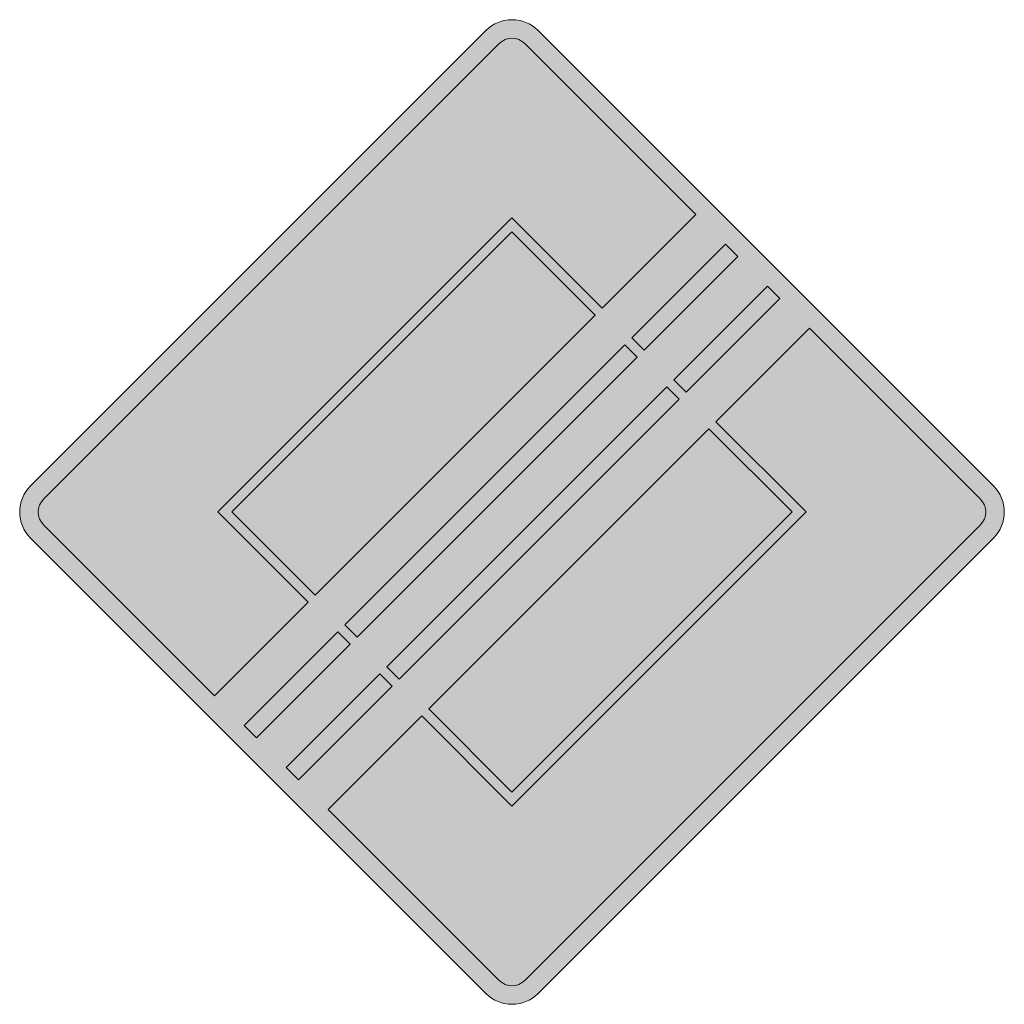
# Model space of a CAD drawing. Header units: metres. Extents: x -0.002 to 0.002, y -0.002 to 0.002.
import ezdxf

# ---------------------------------------------------------------- set-up
doc = ezdxf.new("R2010")
doc.units = ezdxf.units.M
doc.layers.add('VKZ_307-00_flf', color=2, linetype='Continuous', lineweight=0)
doc.layers.add('VKZ_307-00_sym', color=7, linetype='Continuous', lineweight=0)

msp = doc.modelspace()

# ---------------------------------------------------------------- hatches: boundary and pattern name
at = {"layer": 'VKZ_307-00_flf'}
h = msp.add_hatch(color=7, dxfattribs=at)
h.dxf.hatch_style = 1
h.paths.add_polyline_path([(0.0001067, -0.0019558, -0.414321), (-0.0001067, -0.0019558), (-0.0019557, -0.0001068, -0.414206), (-0.0019559, 0.0001066), (-0.0001067, 0.0019557, -0.414214), (0.0001066, 0.0019559), (0.0019557, 0.0001068, -0.414221), (0.0019559, -0.0001066)])
h.paths.add_polyline_path([(-0.0000533, -0.0019025), (-0.0007468, -0.001209), (-0.0003663, -0.0008286), (0, -0.0011948), (0.0011948, 0), (0.0008286, 0.0003663), (0.001209, 0.0007468), (0.0019024, 0.0000534, -0.414213), (0.0019025, -0.0000533), (0.0000533, -0.0019025, -0.414214)], flags=16)
h.paths.add_polyline_path([(0, -0.0011379), (-0.0003378, -0.0008001), (0.0008001, 0.0003378), (0.0011379, 0)], flags=16)
h.paths.add_polyline_path([(-0.0008677, -0.0010881), (-0.0009175, -0.0010384), (-0.000537, -0.0006579), (-0.0004872, -0.0007076)], flags=16)
h.paths.add_polyline_path([(-0.0004587, -0.0006792), (-0.0005085, -0.0006294), (0.0006294, 0.0005085), (0.0006792, 0.0004587)], flags=16)
h.paths.add_polyline_path([(-0.0010384, -0.0009175), (-0.0010881, -0.0008677), (-0.0007076, -0.0004872), (-0.0006579, -0.000537)], flags=16)
h.paths.add_polyline_path([(-0.0006294, -0.0005085), (-0.0006792, -0.0004587), (0.0004587, 0.0006792), (0.0005085, 0.0006294)], flags=16)
h.paths.add_polyline_path([(-0.001209, -0.0007468), (-0.0019024, -0.0000534, -0.414214), (-0.0019025, 0.0000533), (-0.0000533, 0.0019025, -0.414214), (0.0000533, 0.0019025), (0.0000533, 0.0019025), (0.0007468, 0.001209), (0.0003663, 0.0008286), (0, 0.0011948), (-0.0011948, 0), (-0.0008286, -0.0003663)], flags=16)
h.paths.add_polyline_path([(-0.0008001, -0.0003378), (-0.0011379, 0), (0, 0.0011379), (0.0003378, 0.0008001)], flags=16)
h.paths.add_polyline_path([(0.0007076, 0.0004872), (0.0006579, 0.000537), (0.0010384, 0.0009175), (0.0010881, 0.0008677)], flags=16)
h.paths.add_polyline_path([(0.000537, 0.0006579), (0.0004872, 0.0007076), (0.0008677, 0.0010881), (0.0009175, 0.0010384)], flags=16)
at = {"layer": 'VKZ_307-00_flf', "true_color": 0xffffff}
h = msp.add_hatch(color=7, dxfattribs=at)
h.dxf.hatch_style = 1
h.paths.add_polyline_path([(0, 0.0011948), (0.0003663, 0.0008286), (0.0007468, 0.001209), (0.0000533, 0.0019025, 0.414214), (-0.0000533, 0.0019025), (-0.0019025, 0.0000533, 0.414214), (-0.0019024, -0.0000534), (-0.001209, -0.0007468), (-0.0008286, -0.0003663), (-0.0011948, 0)])
h.paths.add_polyline_path([(0.0019025, -0.0000533, 0.414213), (0.0019024, 0.0000534), (0.001209, 0.0007468), (0.0008286, 0.0003663), (0.0011948, 0), (0, -0.0011948), (-0.0003663, -0.0008286), (-0.0007468, -0.001209), (-0.0000533, -0.0019025, 0.414214), (0.0000533, -0.0019025)])
h.paths.add_polyline_path([(0.0010881, 0.0008677), (0.0010384, 0.0009175), (0.0006579, 0.000537), (0.0007076, 0.0004872)])
h.paths.add_polyline_path([(0.0009175, 0.0010384), (0.0008677, 0.0010881), (0.0004872, 0.0007076), (0.000537, 0.0006579)])
h.paths.add_polyline_path([(-0.0004872, -0.0007076), (-0.000537, -0.0006579), (-0.0009175, -0.0010384), (-0.0008677, -0.0010881)])
h.paths.add_polyline_path([(-0.0006579, -0.000537), (-0.0007076, -0.0004872), (-0.0010881, -0.0008677), (-0.0010384, -0.0009175)])
at = {"layer": 'VKZ_307-00_flf'}
h = msp.add_hatch(color=256, dxfattribs=at)
h.dxf.hatch_style = 1
h.paths.add_polyline_path([(0.0011379, 0), (0.0008001, 0.0003378), (-0.0003378, -0.0008001), (0, -0.0011379)])
h.paths.add_polyline_path([(0.0006792, 0.0004587), (0.0006294, 0.0005085), (-0.0005085, -0.0006294), (-0.0004587, -0.0006792)])
h.paths.add_polyline_path([(0.0005085, 0.0006294), (0.0004587, 0.0006792), (-0.0006792, -0.0004587), (-0.0006294, -0.0005085)])
h.paths.add_polyline_path([(0.0003378, 0.0008001), (0, 0.0011379), (-0.0011379, 0), (-0.0008001, -0.0003378)])

# ---------------------------------------------------------------- linework, layer by layer
at = {"layer": 'VKZ_307-00_sym'}
for p, q in [((-0.0019558, 0.0001067), (-0.0001067, 0.0019558)), ((0.0001067, 0.0019558), (0.0019558, 0.0001067)), ((-0.0019025, 0.0000533), (-0.0000533, 0.0019025)), ((0.0019025, -0.0000533), (0.0000533, -0.0019025)), ((-0.0001067, -0.0019558), (-0.0019558, -0.0001067)), ((0.0019558, -0.0001067), (0.0001067, -0.0019558))]:
    msp.add_line(p, q, dxfattribs=at)
for points in [[(0.0000533, 0.0019025), (0.0007468, 0.001209), (0.0003663, 0.0008286), (0, 0.0011948), (-0.0011948, 0), (-0.0008286, -0.0003663), (-0.001209, -0.0007468), (-0.0019025, -0.0000533)], [(-0.0000533, -0.0019025), (-0.0007468, -0.001209), (-0.0003663, -0.0008286), (0, -0.0011948), (0.0011948, 0), (0.0008286, 0.0003663), (0.001209, 0.0007468), (0.0019025, 0.0000533)]]:
    msp.add_lwpolyline(points, dxfattribs=at)
for points in [[(-0.0011379, 0), (0, 0.0011379), (0.0003378, 0.0008001), (-0.0008001, -0.0003378)], [(0.0008677, 0.0010881), (0.0009175, 0.0010384), (0.000537, 0.0006579), (0.0004872, 0.0007076)], [(0.0010384, 0.0009175), (0.0010881, 0.0008677), (0.0007076, 0.0004872), (0.0006579, 0.000537)], [(0.0004587, 0.0006792), (0.0005085, 0.0006294), (-0.0006294, -0.0005085), (-0.0006792, -0.0004587)], [(0.0006294, 0.0005085), (0.0006792, 0.0004587), (-0.0004587, -0.0006792), (-0.0005085, -0.0006294)], [(0.0008001, 0.0003378), (0.0011379, 0), (0, -0.0011379), (-0.0003378, -0.0008001)], [(-0.0007076, -0.0004872), (-0.0006579, -0.000537), (-0.0010384, -0.0009175), (-0.0010881, -0.0008677)], [(-0.000537, -0.0006579), (-0.0004872, -0.0007076), (-0.0008677, -0.0010881), (-0.0009175, -0.0010384)]]:
    msp.add_lwpolyline(points, close=True, dxfattribs=at)
for centre, radius, start, end in [((0, 0.0018491), 0.0001509, 45, 135), ((0, 0.0018491), 0.0000754, 45, 135), ((-0.0018491, 0), 0.0001509, 135, 225), ((0.0018491, 0), 0.0001509, 315, 45), ((-0.0018491, 0), 0.0000754, 135, 225), ((0.0018491, 0), 0.0000754, 315, 45), ((0, -0.0018491), 0.0000754, 225, 315), ((0, -0.0018491), 0.0001509, 225, 315)]:
    msp.add_arc(centre, radius, start, end, dxfattribs=at)

doc.saveas('drawing.dxf')
